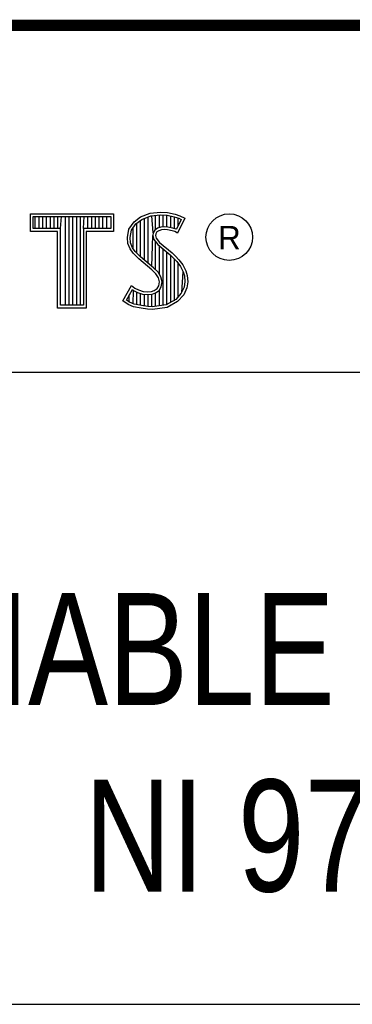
# Model space of a CAD drawing. Header units: inches. Extents: x 0 to 34, y 0 to 22.
# Tile 66 of 69: x 30.454 to 31.047, y 1.25 to 3.01. Entities that reach past the tile are written whole.
import ezdxf

# ---------------------------------------------------------------- set-up
doc = ezdxf.new("R2010")
doc.units = ezdxf.units.IN
doc.header["$LTSCALE"] = 1.87
doc.header["$MEASUREMENT"] = 0
doc.layers.get('0').update_dxf_attribs({"linetype": 'CONTINUOUS'})
doc.styles.get("Standard").update_dxf_attribs({"font": 'txt', "width": 0.8})

msp = doc.modelspace()

# ---------------------------------------------------------------- linework, layer by layer
at = {"color": 2, "linetype": 'CONTINUOUS'}
for p, q in [((28.3793, 3.0003), (33.5093, 3.0003)), ((30.4728, 2.6631), (30.6211, 2.6631)), ((30.4728, 2.6317), (30.4728, 2.6631)), ((30.4776, 2.6583), (30.6162, 2.6583)), ((30.4776, 2.6366), (30.4776, 2.6583)), ((30.4815, 2.6366), (30.4815, 2.6583)), ((30.4882, 2.6366), (30.4882, 2.6583)), ((30.495, 2.6366), (30.495, 2.6583)), ((30.5017, 2.6366), (30.5017, 2.6583)), ((30.5084, 2.6366), (30.5084, 2.6583)), ((30.5151, 2.6366), (30.5151, 2.6583)), ((30.5218, 2.6366), (30.5218, 2.6583)), ((30.5263, 2.6366), (30.5285, 2.6583)), ((30.5352, 2.4996), (30.5352, 2.6583)), ((30.5419, 2.4996), (30.5419, 2.6583)), ((30.5486, 2.4996), (30.5486, 2.6583)), ((30.5554, 2.4996), (30.5554, 2.6583)), ((30.5621, 2.4996), (30.5621, 2.6583)), ((30.5676, 2.6366), (30.5688, 2.6583)), ((30.5755, 2.6366), (30.5755, 2.6583)), ((30.5822, 2.6366), (30.5822, 2.6583)), ((30.5889, 2.6366), (30.5889, 2.6583)), ((30.5956, 2.6366), (30.5956, 2.6583)), ((30.6023, 2.6366), (30.6023, 2.6583)), ((30.609, 2.6366), (30.609, 2.6583)), ((30.6162, 2.6583), (30.6162, 2.6366)), ((30.6211, 2.6631), (30.6211, 2.6317)), ((30.6577, 2.6488), (30.6695, 2.6575)), ((30.6695, 2.6575), (30.6863, 2.6642)), ((30.6719, 2.6532), (30.6875, 2.6594)), ((30.6829, 2.5748), (30.6829, 2.6576)), ((30.6863, 2.6642), (30.7049, 2.6662)), ((30.6875, 2.6594), (30.705, 2.6613)), ((30.6917, 2.629), (30.6896, 2.6596)), ((30.6963, 2.635), (30.6963, 2.6604)), ((30.703, 2.6384), (30.703, 2.6611)), ((30.7049, 2.6662), (30.7173, 2.6653)), ((30.705, 2.6613), (30.7166, 2.6605)), ((30.7097, 2.6396), (30.7097, 2.661)), ((30.7164, 2.6396), (30.7164, 2.6605)), ((30.7166, 2.6605), (30.7296, 2.6577)), ((30.7173, 2.6653), (30.7309, 2.6624)), ((30.7231, 2.6385), (30.7231, 2.6591)), ((30.7296, 2.6577), (30.7375, 2.655)), ((30.7299, 2.6368), (30.7299, 2.6576)), ((30.7309, 2.6624), (30.7393, 2.6595)), ((30.7393, 2.6595), (30.7486, 2.6552)), ((30.6487, 2.6355), (30.6577, 2.6488)), ((30.6533, 2.6336), (30.6612, 2.6454)), ((30.6612, 2.6454), (30.6719, 2.6532)), ((30.6627, 2.5927), (30.6627, 2.6465)), ((30.6695, 2.586), (30.6695, 2.6514)), ((30.6762, 2.5804), (30.6762, 2.6549)), ((30.7117, 2.6398), (30.7056, 2.6392)), ((30.7179, 2.6395), (30.7117, 2.6398)), ((30.742, 2.6529), (30.7333, 2.6355)), ((30.7486, 2.6552), (30.7353, 2.6286)), ((30.7366, 2.642), (30.7366, 2.6553)), ((30.7375, 2.655), (30.742, 2.6529)), ((30.5214, 2.6317), (30.4728, 2.6317)), ((30.5263, 2.6366), (30.4776, 2.6366)), ((30.5214, 2.4947), (30.5214, 2.6317)), ((30.5263, 2.4996), (30.5263, 2.6366)), ((30.6162, 2.6366), (30.5676, 2.6366)), ((30.5676, 2.6366), (30.5676, 2.4996)), ((30.6211, 2.6317), (30.5724, 2.6317)), ((30.5724, 2.6317), (30.5724, 2.4947)), ((30.6458, 2.621), (30.6487, 2.6355)), ((30.6507, 2.6208), (30.6533, 2.6336)), ((30.656, 2.5999), (30.656, 2.6377)), ((30.6896, 2.5692), (30.6912, 2.6242)), ((30.6917, 2.629), (30.6912, 2.6242)), ((30.6912, 2.6242), (30.6928, 2.6171)), ((30.6949, 2.634), (30.6917, 2.629)), ((30.6995, 2.6373), (30.6949, 2.634)), ((30.6965, 2.6274), (30.6962, 2.6245)), ((30.6962, 2.6245), (30.6973, 2.6193)), ((30.6985, 2.6306), (30.6965, 2.6274)), ((30.7017, 2.6329), (30.6985, 2.6306)), ((30.7056, 2.6392), (30.6995, 2.6373)), ((30.7066, 2.6344), (30.7017, 2.6329)), ((30.7118, 2.6349), (30.7066, 2.6344)), ((30.7173, 2.6346), (30.7118, 2.6349)), ((30.726, 2.6329), (30.7173, 2.6346)), ((30.7272, 2.6376), (30.7179, 2.6395)), ((30.7306, 2.6315), (30.726, 2.6329)), ((30.7327, 2.6359), (30.7272, 2.6376)), ((30.7353, 2.6286), (30.7306, 2.6315)), ((30.7333, 2.6355), (30.7327, 2.6359)), ((30.6469, 2.61), (30.6458, 2.621)), ((30.6507, 2.6002), (30.6469, 2.61)), ((30.6517, 2.6112), (30.6507, 2.6208)), ((30.6551, 2.6025), (30.6517, 2.6112)), ((30.6928, 2.6171), (30.6999, 2.6083)), ((30.6963, 2.563), (30.6963, 2.6128)), ((30.6973, 2.6193), (30.7034, 2.6118)), ((30.6999, 2.6083), (30.7224, 2.5896)), ((30.703, 2.5548), (30.703, 2.6058)), ((30.7034, 2.6118), (30.7257, 2.5932)), ((30.6559, 2.5927), (30.6507, 2.6002)), ((30.6597, 2.5958), (30.6551, 2.6025)), ((30.6661, 2.5825), (30.6559, 2.5927)), ((30.6637, 2.5918), (30.6597, 2.5958)), ((30.6694, 2.5861), (30.6637, 2.5918)), ((30.7097, 2.4997), (30.7097, 2.6002)), ((30.7164, 2.5006), (30.7164, 2.5946)), ((30.7224, 2.5896), (30.7283, 2.5837)), ((30.7231, 2.5049), (30.7231, 2.5889)), ((30.7257, 2.5932), (30.7318, 2.5872)), ((30.7318, 2.5872), (30.7379, 2.5808)), ((30.6892, 2.5631), (30.6661, 2.5825)), ((30.6925, 2.5667), (30.6694, 2.5861)), ((30.7283, 2.5837), (30.7342, 2.5776)), ((30.7299, 2.5074), (30.7299, 2.5821)), ((30.7342, 2.5776), (30.7407, 2.5692)), ((30.7366, 2.5148), (30.7366, 2.5745)), ((30.7379, 2.5808), (30.7448, 2.5718)), ((30.7407, 2.5692), (30.7455, 2.5596)), ((30.7448, 2.5718), (30.7501, 2.5614)), ((30.6968, 2.5556), (30.6892, 2.5631)), ((30.7006, 2.5587), (30.6925, 2.5667)), ((30.7011, 2.5487), (30.6968, 2.5556)), ((30.7056, 2.5506), (30.7006, 2.5587)), ((30.7433, 2.5222), (30.7455, 2.5596)), ((30.7455, 2.5596), (30.7478, 2.5521)), ((30.7478, 2.5521), (30.7486, 2.5419)), ((30.7501, 2.5614), (30.7527, 2.553)), ((30.7527, 2.553), (30.7535, 2.5417)), ((30.638, 2.5073), (30.653, 2.535)), ((30.653, 2.535), (30.6594, 2.5304)), ((30.6988, 2.5295), (30.7017, 2.5342)), ((30.7031, 2.5414), (30.7011, 2.5487)), ((30.7017, 2.5342), (30.7031, 2.5414)), ((30.7081, 2.5416), (30.7056, 2.5506)), ((30.7063, 2.5323), (30.7081, 2.5416)), ((30.7486, 2.5419), (30.7471, 2.5321)), ((30.7535, 2.5417), (30.7518, 2.5307)), ((30.6444, 2.5088), (30.6547, 2.5278)), ((30.6493, 2.5054), (30.6493, 2.518)), ((30.6547, 2.5278), (30.6569, 2.5262)), ((30.656, 2.5023), (30.6569, 2.5262)), ((30.6569, 2.5262), (30.6639, 2.5227)), ((30.6594, 2.5304), (30.6658, 2.5272)), ((30.6627, 2.5008), (30.6627, 2.5231)), ((30.6639, 2.5227), (30.6731, 2.5196)), ((30.6658, 2.5272), (30.6742, 2.5243)), ((30.6695, 2.4993), (30.6695, 2.5208)), ((30.6731, 2.5196), (30.6816, 2.5186)), ((30.6742, 2.5243), (30.6817, 2.5235)), ((30.6762, 2.4983), (30.6762, 2.5192)), ((30.6816, 2.5186), (30.6898, 2.5192)), ((30.6817, 2.5235), (30.6887, 2.524)), ((30.6829, 2.4973), (30.6829, 2.5184)), ((30.6887, 2.524), (30.6939, 2.5261)), ((30.6896, 2.497), (30.6896, 2.5192)), ((30.6898, 2.5192), (30.6962, 2.5217)), ((30.6939, 2.5261), (30.6988, 2.5295)), ((30.6962, 2.5217), (30.7024, 2.5261)), ((30.6963, 2.4979), (30.6963, 2.5218)), ((30.7024, 2.5261), (30.7063, 2.5323)), ((30.703, 2.4988), (30.703, 2.5266)), ((30.7421, 2.521), (30.7322, 2.51)), ((30.7463, 2.5183), (30.7353, 2.5061)), ((30.7471, 2.5321), (30.7421, 2.521)), ((30.7518, 2.5307), (30.7463, 2.5183)), ((30.5676, 2.4996), (30.5263, 2.4996)), ((30.6475, 2.5009), (30.638, 2.5073)), ((30.6498, 2.5052), (30.6444, 2.5088)), ((30.6568, 2.4971), (30.6475, 2.5009)), ((30.6582, 2.5018), (30.6498, 2.5052)), ((30.6713, 2.499), (30.6582, 2.5018)), ((30.6824, 2.4974), (30.6713, 2.499)), ((30.7152, 2.5004), (30.6902, 2.4971)), ((30.7322, 2.51), (30.7152, 2.5004)), ((30.7353, 2.5061), (30.7167, 2.4957)), ((30.5724, 2.4947), (30.5214, 2.4947)), ((30.6704, 2.4942), (30.6568, 2.4971)), ((30.682, 2.4925), (30.6704, 2.4942)), ((30.6904, 2.4922), (30.682, 2.4925)), ((30.6902, 2.4971), (30.6824, 2.4974)), ((30.7167, 2.4957), (30.6904, 2.4922)), ((28.7231, 2.38), (33.5, 2.38)), ((28.3793, 1.2503), (33.5093, 1.2503))]:
    msp.add_line(p, q, dxfattribs=at)
at = {"color": 7, "linetype": 'CONTINUOUS', "const_width": 0.02}
msp.add_lwpolyline([(25.58, 3), (33.5, 3)], dxfattribs=at)
at = {"color": 2, "linetype": 'CONTINUOUS'}
msp.add_circle((30.8277, 2.6214), 0.0416, dxfattribs=at)

# ---------------------------------------------------------------- texts
msp.add_text('R', height=0.042, dxfattribs=at).set_placement((30.8076, 2.5994))
at = {"color": 7, "linetype": 'CONTINUOUS', "insert": (30.9443, 1.9853), "char_height": 0.2, "width": 3.84, "attachment_point": 2}
msp.add_mtext('PROGRAMMABLE WSN GATEWAY\\PNI 9792', dxfattribs=at)

doc.saveas('drawing.dxf')
